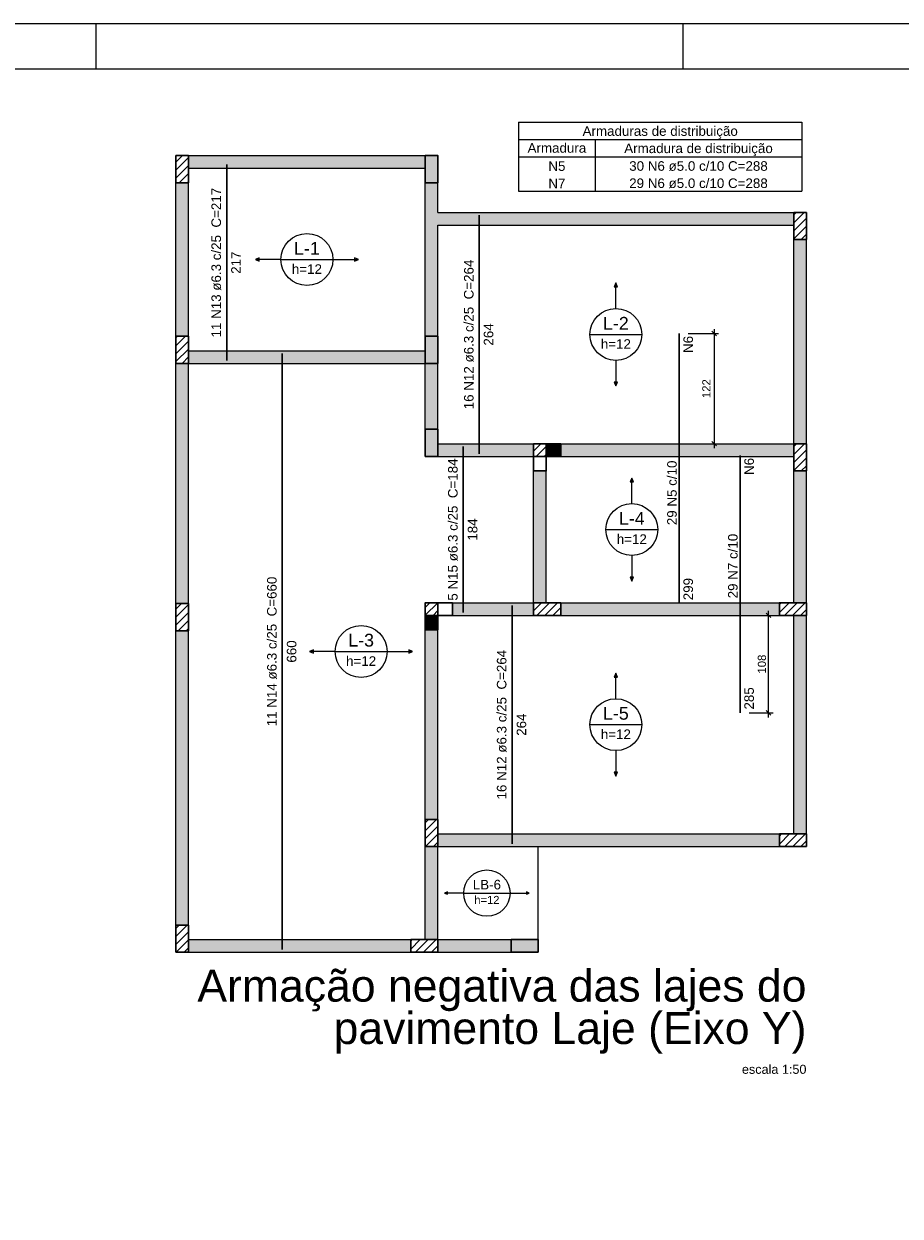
# Model space of a CAD drawing. Header units: millimetres. Extents: x 337 to 526, y -381 to -65.
# Tile 53 of 104: x 357 to 376, y -220 to -194. Entities that reach past the tile are written whole.
import ezdxf

# ---------------------------------------------------------------- set-up
doc = ezdxf.new("R2010")
doc.units = ezdxf.units.MM
doc.header["$MEASUREMENT"] = 0
doc.linetypes.add('NULL', pattern=[0])
doc.layers.get('0').update_dxf_attribs({"lineweight": 5})
for name, color, linetype, lineweight in [('Descrição da armadura', 7, 'Continuous', 5), ('DT-Armadura negativa', 152, 'Continuous', 30), ('DT-Cotas', 7, 'Continuous', 5), ('DT-Hachura pilar em laje', 252, 'Continuous', 5), ('DT-Hachura viga em laje', 254, 'Continuous', 5), ('DT-Relação do aço', 7, 'Continuous', 5), ('DT-Textos', 7, 'Continuous', 5), ('DT-Título', 102, 'Continuous', 20), ('FO-Hachura pilar que morre', 106, 'Continuous', 5), ('FO-Hachura pilar que passa', 19, 'Continuous', 5), ('FO-Pilares', 152, 'Continuous', 30), ('FO-Vigas', 1, 'Continuous', 20), ('PRANCHA 01', 7, 'Continuous', 20), ('Textos armaduras', 7, 'Continuous', 5)]:
    doc.layers.add(name, color=color, linetype=linetype, lineweight=lineweight)
doc.styles.add('Arial', font='arial.ttf')
doc.dimstyles.new('UM_50.000000', dxfattribs={"dimtxt": 0.18, "dimasz": 0.1, "dimexe": 0.1, "dimexo": 0.2, "dimgap": 0, "dimtad": 1, "dimtih": 1, "dimtoh": 1, "dimdec": 1, "dimlfac": 50, "dimzin": 0, "dimdsep": 46, "dimtxsty": 'Standard', "dimcen": 0.09, "dimdle": 0.1, "dimadec": 1, "dimazin": 2, "dimtfac": 1, "dimtdec": 4, "dimtofl": 0, "dimtmove": 0, "dimatfit": 3, "dimfxl": 1, "dimtolj": 1, "dimarcsym": 0})
pattern_1 = [(45, (316.9372, -254.35046), (-0.08838835, 0.08838835), [])]

# ---------------------------------------------------------------- blocks, each defined once
blk = doc.blocks.new('_Oblique')
at = {"color": 0, "linetype": 'ByBlock', "lineweight": -2}
blk.add_line((-0.5, -0.5), (0.5, 0.5), dxfattribs=at)
blk = doc.blocks.new('*D535')
at = {"layer": 'Defpoints', "color": 0, "transparency": 16777216}
for p in [(371.343, -200.39), (371.343, -202.83), (372.115, -202.83)]:
    blk.add_point(p, dxfattribs=at)
at = {"layer": 'DT-Cotas', "color": 0, "lineweight": -2, "transparency": 16777216}
for p, q in [((372.115, -200.29), (372.115, -202.93)), ((371.543, -200.39), (372.215, -200.39)), ((371.543, -202.83), (372.215, -202.83))]:
    blk.add_line(p, q, dxfattribs=at)
at = {"layer": 'DT-Cotas', "color": 0, "lineweight": -2, "transparency": 16777216, "xscale": 0.1, "yscale": 0.1, "zscale": 0.1}
for p, rotation in [((372.115, -200.39), 90), ((372.115, -202.83), 270)]:
    blk.add_blockref('_Oblique', p, dxfattribs=dict(at, rotation=rotation))
at = {"layer": 'DT-Cotas', "color": 7, "transparency": 16777216, "insert": (371.942, -201.61), "char_height": 0.18, "attachment_point": 5, "rotation": 90, "style": 'Arial'}
blk.add_mtext('\\A1;122', dxfattribs=at)
blk = doc.blocks.new('*D536')
at = {"layer": 'Defpoints', "color": 0, "transparency": 16777216}
for p in [(372.691, -206.63), (373.32, -206.63), (372.691, -208.79)]:
    blk.add_point(p, dxfattribs=at)
at = {"layer": 'DT-Cotas', "color": 0, "lineweight": -2, "transparency": 16777216}
for p, q in [((372.891, -206.63), (373.42, -206.63)), ((373.32, -208.89), (373.32, -206.53)), ((372.891, -208.79), (373.42, -208.79))]:
    blk.add_line(p, q, dxfattribs=at)
at = {"layer": 'DT-Cotas', "color": 0, "lineweight": -2, "transparency": 16777216, "xscale": 0.1, "yscale": 0.1, "zscale": 0.1}
for p, rotation in [((373.32, -206.63), 90), ((373.32, -208.79), 270)]:
    blk.add_blockref('_Oblique', p, dxfattribs=dict(at, rotation=rotation))
at = {"layer": 'DT-Cotas', "color": 7, "transparency": 16777216, "insert": (373.173, -207.71), "char_height": 0.18, "attachment_point": 5, "rotation": 90, "style": 'Arial'}
blk.add_mtext('\\A1;108', dxfattribs=at)

msp = doc.modelspace()

# ---------------------------------------------------------------- hatches: boundary and pattern name
at = {"layer": 'DT-Hachura pilar em laje', "linetype": 'Continuous'}
h = msp.add_hatch(dxfattribs=at)
h.set_pattern_fill('ANSI31', color=256, style=0)
h.set_pattern_definition(pattern_1)
h.paths.add_polyline_path([(360.199, -197.0505), (360.339, -197.0505), (360.479, -197.0505), (360.479, -196.7505), (360.479, -196.4505), (360.339, -196.4505), (360.199, -196.4505), (360.199, -196.7505)])
for points in [[(365.719, -197.0505), (365.859, -197.0505), (365.999, -197.0505), (365.999, -196.7505), (365.999, -196.4505), (365.859, -196.4505), (365.719, -196.4505), (365.719, -196.7505)], [(365.719, -201.0503), (365.859, -201.0503), (365.999, -201.0503), (365.999, -200.7503), (365.999, -200.4503), (365.859, -200.4503), (365.719, -200.4503), (365.719, -200.7503)], [(365.719, -203.1103), (365.859, -203.1103), (365.999, -203.1103), (365.999, -202.8103), (365.999, -202.5103), (365.859, -202.5103), (365.719, -202.5103), (365.719, -202.8103)], [(368.219, -214.0905), (368.219, -213.9505), (368.219, -213.8105), (367.919, -213.8105), (367.619, -213.8105), (367.619, -213.9505), (367.619, -214.0905), (367.919, -214.0905)]]:
    msp.add_hatch(color=256, dxfattribs=at).paths.add_polyline_path(points)
h = msp.add_hatch(dxfattribs=at)
h.set_pattern_fill('ANSI31', color=256, style=0)
h.set_pattern_definition(pattern_1)
h.paths.add_polyline_path([(374.159, -197.7103), (374.019, -197.7103), (373.879, -197.7103), (373.879, -198.0103), (373.879, -198.3103), (374.019, -198.3103), (374.159, -198.3103), (374.159, -198.0103)])
h = msp.add_hatch(dxfattribs=at)
h.set_pattern_fill('ANSI31', color=256, style=0)
h.set_pattern_definition(pattern_1)
h.paths.add_polyline_path([(360.199, -201.0503), (360.339, -201.0503), (360.479, -201.0503), (360.479, -200.7503), (360.479, -200.4503), (360.339, -200.4503), (360.199, -200.4503), (360.199, -200.7503)])
h = msp.add_hatch(dxfattribs=at)
h.set_pattern_fill('ANSI31', color=256, style=0)
h.set_pattern_definition(pattern_1)
h.paths.add_polyline_path([(374.159, -202.8303), (374.019, -202.8303), (373.879, -202.8303), (373.879, -203.1303), (373.879, -203.4303), (374.019, -203.4303), (374.159, -203.4303), (374.159, -203.1303)])
h = msp.add_hatch(dxfattribs=at)
h.set_pattern_fill('ANSI31', color=256, style=0)
h.set_pattern_definition(pattern_1)
h.paths.add_polyline_path([(360.479, -206.3703), (360.339, -206.3703), (360.199, -206.3703), (360.199, -206.6703), (360.199, -206.9703), (360.339, -206.9703), (360.479, -206.9703), (360.479, -206.6703)])
h = msp.add_hatch(dxfattribs=at)
h.set_pattern_fill('ANSI31', color=256, style=0)
h.set_pattern_definition(pattern_1)
h.paths.add_polyline_path([(368.1192, -206.3503), (368.1192, -206.4903), (368.1192, -206.6303), (368.4192, -206.6303), (368.7192, -206.6303), (368.7192, -206.4903), (368.7192, -206.3503), (368.4192, -206.3503)])
h = msp.add_hatch(dxfattribs=at)
h.set_pattern_fill('ANSI31', color=256, style=0)
h.set_pattern_definition(pattern_1)
h.paths.add_polyline_path([(374.159, -206.6303), (374.159, -206.4903), (374.159, -206.3503), (373.859, -206.3503), (373.559, -206.3503), (373.559, -206.4903), (373.559, -206.6303), (373.859, -206.6303)])
h = msp.add_hatch(dxfattribs=at)
h.set_pattern_fill('ANSI31', color=256, style=0)
h.set_pattern_definition(pattern_1)
h.paths.add_polyline_path([(365.999, -211.1505), (365.859, -211.1505), (365.719, -211.1505), (365.719, -211.4505), (365.719, -211.7505), (365.859, -211.7505), (365.999, -211.7505), (365.999, -211.4505)])
h = msp.add_hatch(dxfattribs=at)
h.set_pattern_fill('ANSI31', color=256, style=0)
h.set_pattern_definition(pattern_1)
h.paths.add_polyline_path([(374.159, -211.7505), (374.159, -211.6105), (374.159, -211.4705), (373.859, -211.4705), (373.559, -211.4705), (373.559, -211.6105), (373.559, -211.7505), (373.859, -211.7505)])
h = msp.add_hatch(dxfattribs=at)
h.set_pattern_fill('ANSI31', color=256, style=0)
h.set_pattern_definition(pattern_1)
h.paths.add_polyline_path([(360.199, -214.0905), (360.339, -214.0905), (360.479, -214.0905), (360.479, -213.7905), (360.479, -213.4905), (360.339, -213.4905), (360.199, -213.4905), (360.199, -213.7905)])
h = msp.add_hatch(dxfattribs=at)
h.set_pattern_fill('ANSI31', color=256, style=0)
h.set_pattern_definition(pattern_1)
h.paths.add_polyline_path([(365.999, -214.0905), (365.999, -213.9505), (365.999, -213.8105), (365.699, -213.8105), (365.399, -213.8105), (365.399, -213.9505), (365.399, -214.0905), (365.699, -214.0905)])
at = {"layer": 'DT-Hachura viga em laje', "linetype": 'Continuous'}
for points in [[(365.719, -196.4505), (365.719, -196.4505), (360.479, -196.4505), (360.479, -196.7305), (365.719, -196.7305), (365.719, -196.4505)], [(360.479, -197.0505), (360.479, -197.0505), (360.199, -197.0505), (360.199, -200.4503), (360.479, -200.4503), (360.479, -197.0505)], [(365.999, -197.7103), (365.999, -197.7103), (365.999, -197.0505), (365.719, -197.0505), (365.719, -197.8503), (365.859, -197.8503), (365.999, -197.7103)], [(373.879, -197.7103), (373.879, -197.7103), (365.999, -197.7103), (365.859, -197.8503), (365.999, -197.9903), (373.879, -197.9903), (373.879, -197.7103)], [(365.999, -197.9903), (365.999, -197.9903), (365.859, -197.8503), (365.719, -197.8503), (365.719, -200.4503), (365.999, -200.4503), (365.999, -197.9903)], [(374.159, -198.3103), (374.159, -198.3103), (373.879, -198.3103), (373.879, -202.8303), (374.159, -202.8303), (374.159, -198.3103)], [(365.719, -200.7703), (365.719, -200.7703), (360.479, -200.7703), (360.479, -201.0503), (365.719, -201.0503), (365.719, -200.7703)], [(360.479, -201.0503), (360.479, -201.0503), (360.199, -201.0503), (360.199, -206.3703), (360.479, -206.3703), (360.479, -201.0503)], [(365.999, -201.0503), (365.999, -201.0503), (365.719, -201.0503), (365.719, -202.5103), (365.999, -202.5103), (365.999, -201.0503)], [(368.119, -202.8303), (368.119, -202.8303), (365.999, -202.8303), (365.999, -203.1103), (368.119, -203.1103), (368.119, -202.8303)], [(373.879, -203.1103), (373.879, -203.1103), (373.879, -202.8303), (368.719, -202.8303), (368.719, -203.1103), (373.879, -203.1103)], [(368.119, -203.4303), (368.119, -203.4303), (368.119, -206.3503), (368.399, -206.3503), (368.399, -203.4303), (368.119, -203.4303)], [(374.159, -203.4303), (374.159, -203.4303), (373.879, -203.4303), (373.879, -206.3503), (374.159, -206.3503), (374.159, -203.4303)], [(368.119, -206.3503), (368.119, -206.3503), (366.319, -206.3505), (366.319, -206.6303), (368.119, -206.6303), (368.119, -206.3503)], [(373.559, -206.3503), (373.559, -206.3503), (368.719, -206.3503), (368.719, -206.6301), (373.559, -206.6301), (373.559, -206.3503)], [(374.159, -206.6303), (374.159, -206.6303), (373.879, -206.6303), (373.879, -211.4705), (374.159, -211.4705), (374.159, -206.6303)], [(360.479, -206.9703), (360.479, -206.9703), (360.199, -206.9703), (360.199, -213.4905), (360.479, -213.4905), (360.479, -206.9703)], [(365.999, -206.9503), (365.999, -206.9503), (365.719, -206.9503), (365.719, -211.1505), (365.999, -211.1505), (365.999, -206.9503)], [(368.219, -211.4705), (368.219, -211.4705), (365.999, -211.4705), (365.999, -211.7505), (368.219, -211.7505), (368.219, -211.4705)], [(373.559, -211.4705), (373.559, -211.4705), (368.219, -211.4705), (368.219, -211.7505), (373.559, -211.7505), (373.559, -211.4705)], [(365.999, -211.7505), (365.999, -211.7505), (365.719, -211.7505), (365.719, -213.8105), (365.999, -213.8105), (365.999, -211.7505)], [(365.399, -213.8105), (365.399, -213.8105), (360.479, -213.8105), (360.479, -214.0905), (365.399, -214.0905), (365.399, -213.8105)], [(367.619, -213.8105), (367.619, -213.8105), (365.999, -213.8105), (365.999, -214.0905), (367.619, -214.0905), (367.619, -213.8105)]]:
    msp.add_hatch(color=256, dxfattribs=at).paths.add_polyline_path(points)
at = {"layer": 'FO-Hachura pilar que morre', "linetype": 'Continuous'}
for points in [[(368.3992, -203.1105), (368.719, -203.1105), (368.719, -202.8305), (368.3992, -202.8305), (368.3992, -203.1105)], [(365.999, -206.6305), (365.719, -206.6305), (365.719, -206.9503), (365.999, -206.9503), (365.999, -206.6305)]]:
    msp.add_hatch(color=256, dxfattribs=at).paths.add_polyline_path(points)
at = {"layer": 'FO-Hachura pilar que passa', "linetype": 'Continuous'}
h = msp.add_hatch(dxfattribs=at)
h.set_pattern_fill('ANSI31', color=256, style=0)
h.set_pattern_definition(pattern_1)
h.paths.add_polyline_path([(368.3992, -202.8305), (368.1192, -202.8305), (368.1192, -203.1105), (368.3992, -203.1105), (368.3992, -202.8305)])
h = msp.add_hatch(dxfattribs=at)
h.set_pattern_fill('ANSI31', color=256, style=0)
h.set_pattern_definition(pattern_1)
h.paths.add_polyline_path([(365.999, -206.3505), (365.719, -206.3505), (365.719, -206.6305), (365.999, -206.6305), (365.999, -206.3505)])

# ---------------------------------------------------------------- linework, layer by layer
at = {"layer": 'DT-Armadura negativa'}
for p, q in [((371.3427, -206.3703), (371.3427, -200.3903)), ((372.6909, -208.7903), (372.6909, -203.0903))]:
    msp.add_line(p, q, dxfattribs=at)
for points in [[(361.3226, -196.6505), (361.3226, -200.9905)], [(366.9143, -197.7703), (366.9143, -203.0503)], [(362.5543, -200.8303), (362.5543, -214.0303)], [(366.5613, -202.8903), (366.5613, -206.5703)], [(367.6422, -206.4103), (367.6422, -211.6903)]]:
    msp.add_lwpolyline(points, dxfattribs=at)
at = {"layer": 'DT-Relação do aço'}
for p, q in [((367.7865, -195.7115), (374.0558, -195.7115)), ((367.7865, -195.7115), (367.7865, -197.2364)), ((374.0558, -195.7115), (374.0558, -197.2364)), ((367.7865, -196.0927), (374.0558, -196.0927)), ((369.4809, -196.0927), (369.4809, -197.2364)), ((367.7865, -196.474), (374.0558, -196.474)), ((367.7865, -197.2364), (374.0558, -197.2364))]:
    msp.add_line(p, q, dxfattribs=at)
at = {"layer": 'DT-Textos'}
for p, q in [((362.0442, -198.7151), (361.9595, -198.7504)), ((361.9595, -198.7504), (362.0442, -198.7857)), ((362.0442, -198.7857), (362.0442, -198.7151)), ((362.5243, -198.7504), (363.6736, -198.7504)), ((364.2384, -198.7504), (364.1537, -198.7151)), ((364.1537, -198.7151), (364.1537, -198.7857)), ((364.1537, -198.7857), (364.2384, -198.7504)), ((369.939, -199.2708), (369.9037, -199.3555)), ((369.9743, -199.3555), (369.939, -199.2708)), ((369.9037, -199.3555), (369.9743, -199.3555)), ((369.3643, -200.4103), (370.5136, -200.4103)), ((369.9743, -201.465), (369.9037, -201.465)), ((369.9037, -201.465), (369.939, -201.5497)), ((369.939, -201.5497), (369.9743, -201.465)), ((370.2919, -203.5908), (370.2566, -203.6755)), ((370.2566, -203.6755), (370.3272, -203.6755)), ((370.3272, -203.6755), (370.2919, -203.5908)), ((369.7172, -204.7303), (370.8665, -204.7303)), ((370.3272, -205.785), (370.2566, -205.785)), ((370.2566, -205.785), (370.2919, -205.8697)), ((370.2919, -205.8697), (370.3272, -205.785)), ((363.2443, -207.3951), (363.1596, -207.4304)), ((363.1596, -207.4304), (363.2443, -207.4657)), ((363.2443, -207.4657), (363.2443, -207.3951)), ((363.7244, -207.4304), (364.8737, -207.4304)), ((365.4385, -207.4304), (365.3538, -207.3951)), ((365.3538, -207.3951), (365.3538, -207.4657)), ((365.3538, -207.4657), (365.4385, -207.4304)), ((369.939, -207.9109), (369.9037, -207.9956)), ((369.9037, -207.9956), (369.9743, -207.9956)), ((369.9743, -207.9956), (369.939, -207.9109)), ((369.3643, -209.0504), (370.5136, -209.0504)), ((369.9743, -210.1051), (369.9037, -210.1051)), ((369.9037, -210.1051), (369.939, -210.1898)), ((369.939, -210.1898), (369.9743, -210.1051)), ((366.21, -212.7545), (366.146, -212.7805)), ((366.146, -212.7805), (366.21, -212.8065)), ((366.21, -212.8065), (366.21, -212.7545)), ((366.57, -212.7805), (367.598, -212.7805)), ((368.022, -212.7805), (367.958, -212.7545)), ((367.958, -212.7545), (367.958, -212.8065)), ((367.958, -212.8065), (368.022, -212.7805))]:
    msp.add_line(p, q, dxfattribs=at)
for points in [[(362.5243, -198.7504), (361.9595, -198.7504)], [(363.6736, -198.7504), (364.2384, -198.7504)], [(369.939, -199.8356), (369.939, -199.2708)], [(369.939, -200.9849), (369.939, -201.5497)], [(370.2919, -204.1556), (370.2919, -203.5908)], [(370.2919, -205.3049), (370.2919, -205.8697)], [(363.7244, -207.4304), (363.1596, -207.4304)], [(364.8737, -207.4304), (365.4385, -207.4304)], [(369.939, -208.4757), (369.939, -207.9109)], [(369.939, -209.625), (369.939, -210.1898)], [(366.57, -212.7805), (366.146, -212.7805)], [(367.598, -212.7805), (368.022, -212.7805)]]:
    msp.add_lwpolyline(points, dxfattribs=at)
for centre, radius in [((363.099, -198.7504), 0.5746), ((369.939, -200.4103), 0.5746), ((370.2919, -204.7303), 0.5746), ((364.2991, -207.4304), 0.5746), ((369.939, -209.0504), 0.5746), ((367.084, -212.7805), 0.5141)]:
    msp.add_circle(centre, radius, dxfattribs=at)
at = {"layer": 'FO-Pilares'}
for p, q in [((368.3992, -203.1103), (368.3992, -202.8303)), ((368.1192, -203.1103), (368.3992, -203.1103)), ((365.999, -206.6303), (365.999, -206.3503)), ((365.719, -206.6303), (365.999, -206.6303))]:
    msp.add_line(p, q, dxfattribs=at)
for points in [[(360.199, -197.0505), (360.339, -197.0505), (360.479, -197.0505), (360.479, -196.7505), (360.479, -196.4505), (360.339, -196.4505), (360.199, -196.4505), (360.199, -196.7505), (360.199, -197.0505)], [(365.719, -197.0505), (365.859, -197.0505), (365.999, -197.0505), (365.999, -196.7505), (365.999, -196.4505), (365.859, -196.4505), (365.719, -196.4505), (365.719, -196.7505), (365.719, -197.0505)], [(374.159, -197.7103), (374.019, -197.7103), (373.879, -197.7103), (373.879, -198.0103), (373.879, -198.3103), (374.019, -198.3103), (374.159, -198.3103), (374.159, -198.0103), (374.159, -197.7103)], [(360.199, -201.0503), (360.339, -201.0503), (360.479, -201.0503), (360.479, -200.7503), (360.479, -200.4503), (360.339, -200.4503), (360.199, -200.4503), (360.199, -200.7503), (360.199, -201.0503)], [(365.719, -201.0503), (365.859, -201.0503), (365.999, -201.0503), (365.999, -200.7503), (365.999, -200.4503), (365.859, -200.4503), (365.719, -200.4503), (365.719, -200.7503), (365.719, -201.0503)], [(365.719, -203.1103), (365.859, -203.1103), (365.999, -203.1103), (365.999, -202.8103), (365.999, -202.5103), (365.859, -202.5103), (365.719, -202.5103), (365.719, -202.8103), (365.719, -203.1103)], [(368.3992, -203.1105), (368.719, -203.1105), (368.719, -202.8305), (368.1192, -202.8305), (368.1192, -203.4303), (368.3992, -203.4303), (368.3992, -203.1105)], [(374.159, -202.8303), (374.019, -202.8303), (373.879, -202.8303), (373.879, -203.1303), (373.879, -203.4303), (374.019, -203.4303), (374.159, -203.4303), (374.159, -203.1303), (374.159, -202.8303)], [(360.479, -206.3703), (360.339, -206.3703), (360.199, -206.3703), (360.199, -206.6703), (360.199, -206.9703), (360.339, -206.9703), (360.479, -206.9703), (360.479, -206.6703), (360.479, -206.3703)], [(365.719, -206.9503), (365.999, -206.9503), (365.999, -206.6305), (366.319, -206.6305), (366.319, -206.3505), (365.719, -206.3505), (365.719, -206.9503)], [(368.1192, -206.3503), (368.1192, -206.4903), (368.1192, -206.6303), (368.4192, -206.6303), (368.7192, -206.6303), (368.7192, -206.4903), (368.7192, -206.3503), (368.4192, -206.3503), (368.1192, -206.3503)], [(374.159, -206.6303), (374.159, -206.4903), (374.159, -206.3503), (373.859, -206.3503), (373.559, -206.3503), (373.559, -206.4903), (373.559, -206.6303), (373.859, -206.6303), (374.159, -206.6303)], [(365.999, -211.1505), (365.859, -211.1505), (365.719, -211.1505), (365.719, -211.4505), (365.719, -211.7505), (365.859, -211.7505), (365.999, -211.7505), (365.999, -211.4505), (365.999, -211.1505)], [(374.159, -211.7505), (374.159, -211.6105), (374.159, -211.4705), (373.859, -211.4705), (373.559, -211.4705), (373.559, -211.6105), (373.559, -211.7505), (373.859, -211.7505), (374.159, -211.7505)], [(360.199, -214.0905), (360.339, -214.0905), (360.479, -214.0905), (360.479, -213.7905), (360.479, -213.4905), (360.339, -213.4905), (360.199, -213.4905), (360.199, -213.7905), (360.199, -214.0905)], [(365.999, -214.0905), (365.999, -213.9505), (365.999, -213.8105), (365.699, -213.8105), (365.399, -213.8105), (365.399, -213.9505), (365.399, -214.0905), (365.699, -214.0905), (365.999, -214.0905)], [(368.219, -214.0905), (368.219, -213.9505), (368.219, -213.8105), (367.919, -213.8105), (367.619, -213.8105), (367.619, -213.9505), (367.619, -214.0905), (367.919, -214.0905), (368.219, -214.0905)]]:
    msp.add_lwpolyline(points, close=True, dxfattribs=at)
at = {"layer": 'FO-Vigas'}
for p, q in [((360.479, -196.4505), (365.719, -196.4505)), ((360.479, -196.7305), (365.719, -196.7305)), ((360.199, -200.4503), (360.199, -197.0505)), ((360.479, -200.4503), (360.479, -197.0505)), ((365.719, -197.8503), (365.719, -197.0505)), ((365.999, -197.7103), (365.999, -197.0505)), ((365.999, -197.7103), (373.879, -197.7103)), ((365.719, -200.4503), (365.719, -197.8503)), ((365.999, -197.9903), (373.879, -197.9903)), ((365.999, -200.4503), (365.999, -197.9903)), ((373.879, -202.8303), (373.879, -198.3103)), ((374.159, -202.8303), (374.159, -198.3103)), ((360.479, -200.7703), (365.719, -200.7703)), ((360.199, -206.3703), (360.199, -201.0503)), ((360.479, -206.3703), (360.479, -201.0503)), ((360.479, -201.0503), (365.719, -201.0503)), ((365.719, -202.5103), (365.719, -201.0503)), ((365.999, -202.5103), (365.999, -201.0503)), ((365.999, -202.8303), (368.1192, -202.8303)), ((368.719, -202.8303), (373.879, -202.8303)), ((365.999, -203.1103), (368.1192, -203.1103)), ((368.719, -203.1103), (373.879, -203.1103)), ((368.1192, -206.3503), (368.1192, -203.4303)), ((368.3992, -206.3503), (368.3992, -203.4303)), ((373.879, -206.3503), (373.879, -203.4303)), ((374.159, -206.3503), (374.159, -203.4303)), ((366.319, -206.3503), (368.1192, -206.3503)), ((368.7192, -206.3503), (373.559, -206.3503)), ((366.319, -206.6303), (368.1192, -206.6303)), ((368.7192, -206.6303), (373.559, -206.6303)), ((373.879, -211.4705), (373.879, -206.6303)), ((374.159, -211.4705), (374.159, -206.6303)), ((360.199, -213.4905), (360.199, -206.9703)), ((360.479, -213.4905), (360.479, -206.9703)), ((365.719, -211.1505), (365.719, -206.9503)), ((365.999, -211.1505), (365.999, -206.9503)), ((365.999, -211.4705), (368.219, -211.4705)), ((368.219, -211.4705), (373.559, -211.4705)), ((365.719, -213.8105), (365.719, -211.7505)), ((365.999, -213.8105), (365.999, -211.7505)), ((365.999, -211.7505), (368.219, -211.7505)), ((368.219, -213.8105), (368.219, -211.7505)), ((368.219, -211.7505), (373.559, -211.7505)), ((360.479, -213.8105), (365.399, -213.8105)), ((365.999, -213.8105), (367.619, -213.8105)), ((360.479, -214.0905), (365.399, -214.0905)), ((365.999, -214.0905), (367.619, -214.0905))]:
    msp.add_line(p, q, dxfattribs=at)
at = {"layer": 'PRANCHA 01'}
for points in [[(337.4312, -252.9324), (421.5312, -252.9324), (421.5312, -193.5324), (337.4312, -193.5324), (337.4312, -252.9324)], [(358.4312, -194.5324), (358.4312, -193.5324)], [(371.4312, -194.5324), (371.4312, -193.5324)]]:
    msp.add_lwpolyline(points, dxfattribs=at)
msp.add_lwpolyline([(339.9312, -251.9324), (420.5312, -251.9324), (420.5312, -194.5324), (339.9312, -194.5324)], close=True, dxfattribs=at)

# ---------------------------------------------------------------- texts
at = {"layer": 'Descrição da armadura', "linetype": 'Continuous', "char_height": 0.2118, "attachment_point": 8, "line_spacing_factor": 0.798, "style": 'Arial'}
for s, insert, width in [('N5', (368.6337, -196.7917), 0.758398), ('30 N6 ø5.0 c/10 C=288', (371.7684, -196.7917), 6.150907), ('N7', (368.6337, -197.1729), 0.758398), ('29 N6 ø5.0 c/10 C=288', (371.7684, -197.1729), 6.150907)]:
    msp.add_mtext(s, dxfattribs=dict(at, insert=insert, width=width))
at = {"layer": 'Descrição da armadura', "linetype": 'NULL', "char_height": 0.2118, "attachment_point": 8, "rotation": 90.00021, "line_spacing_factor": 0.9, "style": 'Arial'}
for s, insert, width in [('11 N13 ø6.3 c/25  C=217', (361.2027, -198.8205), 6.627467), ('16 N12 ø6.3 c/25  C=264', (366.7944, -200.4103), 6.627467), ('5 N15 ø6.3 c/25  C=184', (366.4414, -204.7303), 6.298467), ('11 N14 ø6.3 c/25  C=660', (362.4344, -207.4303), 6.627467), ('16 N12 ø6.3 c/25  C=264', (367.5223, -209.0503), 6.627467)]:
    msp.add_mtext(s, dxfattribs=dict(at, insert=insert, width=width))
at = {"layer": 'Descrição da armadura', "linetype": 'Continuous', "char_height": 0.2118, "rotation": 90, "line_spacing_factor": 0.798, "style": 'Arial'}
for s, insert, width, attachment_point in [('N6', (371.6494, -200.4432), 0.379199, 9), ('29 N5 c/10', (371.2898, -203.9178), 1.434671, 8), ('N6', (372.9976, -203.1432), 0.379199, 9), ('29 N7 c/10', (372.6379, -205.5384), 1.434671, 8)]:
    msp.add_mtext(s, dxfattribs=dict(at, insert=insert, width=width, attachment_point=attachment_point))
at = {"layer": 'DT-Textos', "attachment_point": 8, "line_spacing_factor": 0.798, "style": 'Arial'}
for s, insert, char_height, width in [('L-1', (363.099, -198.6445), 0.2824, 1.088106), ('h=12', (363.099, -199.0681), 0.2118, 1.356603), ('L-2', (369.939, -200.3044), 0.2824, 1.088106), ('h=12', (369.939, -200.728), 0.2118, 1.356603), ('L-4', (370.2919, -204.6244), 0.2824, 1.088106), ('h=12', (370.2919, -205.048), 0.2118, 1.356603), ('L-3', (364.2991, -207.3245), 0.2824, 1.088106), ('h=12', (364.2991, -207.7481), 0.2118, 1.356603), ('L-5', (369.939, -208.9445), 0.2824, 1.088106), ('h=12', (369.939, -209.3681), 0.2118, 1.356603), ('LB-6', (367.084, -212.7015), 0.2118, 1.272202), ('h=12', (367.084, -213.0185), 0.1765, 1.017453)]:
    msp.add_mtext(s, dxfattribs=dict(at, insert=insert, char_height=char_height, width=width))
at = {"layer": 'DT-Título', "attachment_point": 9, "line_spacing_factor": 0.798, "style": 'Arial'}
for s, insert, char_height, width in [('Armação negativa das lajes do pavimento Laje (Eixo Y)', (374.1592, -216.3355), 0.706, 16.773894), ('escala 1:50', (374.159, -216.7846), 0.2, 1.540258)]:
    msp.add_mtext(s, dxfattribs=dict(at, insert=insert, char_height=char_height, width=width))
at = {"layer": 'Textos armaduras', "linetype": 'Continuous', "char_height": 0.2118, "attachment_point": 8, "line_spacing_factor": 0.798, "style": 'Arial'}
for s, insert, width in [('Armaduras de distribuição', (370.921, -196.0775), 6.996522), ('Armadura', (368.6337, -196.3892), 2.644392), ('Armadura de distribuição', (371.769, -196.4595), 6.695381)]:
    msp.add_mtext(s, dxfattribs=dict(at, insert=insert, width=width))
at = {"layer": 'Textos armaduras', "linetype": 'NULL', "char_height": 0.2118, "width": 1.387001, "attachment_point": 2, "rotation": 90.00021, "line_spacing_factor": 0.9, "style": 'Arial'}
for s, insert in [('217', (361.4226, -198.8205)), ('264', (367.0143, -200.4103)), ('184', (366.6613, -204.7303)), ('660', (362.6543, -207.4303)), ('264', (367.7422, -209.0503))]:
    msp.add_mtext(s, dxfattribs=dict(at, insert=insert))
at = {"layer": 'Textos armaduras', "linetype": 'Continuous', "char_height": 0.2118, "width": 0.494929, "attachment_point": 7, "rotation": 90, "line_spacing_factor": 0.798, "style": 'Arial'}
for s, insert in [('299', (371.6494, -206.2961)), ('285', (372.9976, -208.7161))]:
    msp.add_mtext(s, dxfattribs=dict(at, insert=insert))

# ---------------------------------------------------------------- dimensions: what is measured, and where the dimension line sits
at = {"layer": 'DT-Cotas'}
for base, p1, p2, picture, middle in [((372.1155, -202.8303), (371.3427, -200.3903), (371.3427, -202.8303), '*D535', (371.9424, -201.6103)), ((373.3197, -206.6303), (372.6909, -208.7903), (372.6909, -206.6303), '*D536', (373.1735, -207.7103))]:
    dim = msp.add_linear_dim(base=base, p1=p1, p2=p2, angle=90, dimstyle='UM_50.000000', override={"dimtih": 0, "dimtoh": 0, "dimzin": 8, "dimtxsty": 'Arial', "dimblk": 'Oblique', "dimblk1": 'Oblique', "dimblk2": 'Oblique', "dimsah": 1, "dimclrt": 7, "dimazin": 3, "dimtmove": 2, "dimldrblk": 'Oblique'}, dxfattribs=at)
    dim.commit()
    dim.dimension.update_dxf_attribs({"geometry": picture, "text_midpoint": middle, "dimtype": 160, "text_rotation": 90})

doc.saveas('drawing.dxf')
